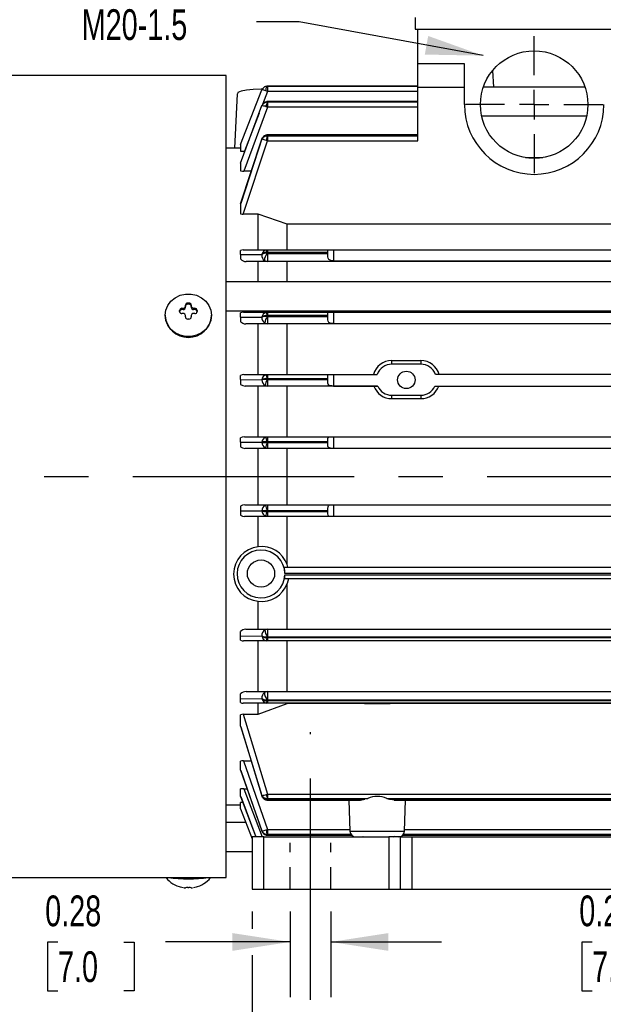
# Model space of a CAD drawing. Header units: inches. Extents: x 0 to 33, y 0 to 25.5.
# Tile 3 of 19: x 6.2 to 10.2, y 5.2 to 11.8. Entities that reach past the tile are written whole.
import ezdxf

# ---------------------------------------------------------------- set-up
doc = ezdxf.new("R2010")
doc.units = ezdxf.units.IN
doc.header["$LTSCALE"] = 3
doc.header["$MEASUREMENT"] = 0
doc.linetypes.add('CENTERX2', pattern=[0.8, 0.5, -0.1, 0.1, -0.1])
doc.linetypes.add('HIDDEN', pattern=[0.075, 0.05, -0.025])
doc.layers.add('CENTER', color=40, linetype='CENTERX2')
doc.layers.add('HIDDEN', color=102, linetype='HIDDEN')
doc.layers.add('DIMENSIONS', color=140, linetype='Continuous', lineweight=25)
doc.layers.add('TEXT', color=140, linetype='Continuous', lineweight=25)
doc.styles.add('SLDTEXTSTYLE0', font='TXT', dxfattribs={"width": 0.7})
doc.dimstyles.new('SLDDIMSTYLE0', dxfattribs={"dimtxt": 0.208333, "dimasz": 0.39, "dimexe": 0, "dimexo": 0.0625, "dimgap": 0.052083, "dimtad": 0, "dimtih": 1, "dimtoh": 1, "dimrnd": 1e-09, "dimdsep": 46, "dimtxsty": 'SLDTEXTSTYLE0', "dimsah": 1, "dimcen": 0.09, "dimadec": 0, "dimazin": 2, "dimtfac": 1, "dimtmove": 0, "dimatfit": 0, "dimfxl": 0, "dimfrac": 2, "dimtolj": 1, "dimtzin": 12, "dimarcsym": 0})
doc.dimstyles.new('SLDDIMSTYLE1', dxfattribs={"dimtxt": 0.208333, "dimasz": 0.39, "dimexe": 0, "dimexo": 0.0625, "dimgap": 0.052083, "dimtad": 0, "dimtih": 1, "dimtoh": 1, "dimrnd": 1e-09, "dimzin": 12, "dimdsep": 46, "dimtxsty": 'SLDTEXTSTYLE0', "dimsah": 1, "dimcen": 0.09, "dimadec": 0, "dimazin": 3, "dimtfac": 1, "dimtofl": 0, "dimtmove": 0, "dimatfit": 3, "dimfxl": 0, "dimfrac": 2, "dimtolj": 1, "dimtzin": 12, "dimarcsym": 0})
doc.dimstyles.new('SLDDIMSTYLE4', dxfattribs={"dimtxt": 0.18, "dimasz": 0.39, "dimexe": 0, "dimexo": 0.0625, "dimgap": 0, "dimtad": 0, "dimtih": 1, "dimtoh": 1, "dimdec": 0, "dimrnd": 1e-09, "dimzin": 0, "dimdsep": 46, "dimtxsty": 'Standard', "dimsah": 1, "dimcen": 0.09, "dimadec": 0, "dimazin": 0, "dimtfac": 0.39, "dimtdec": 0, "dimtofl": 0, "dimtmove": 0, "dimatfit": 3, "dimfxl": 0, "dimfrac": 2, "dimtolj": 1, "dimtzin": 0, "dimarcsym": 0})

# ---------------------------------------------------------------- blocks, each defined once
blk = doc.blocks.new('_D')
at = {"layer": 'DIMENSIONS'}
for p, q in [((8.0585, 5.7932), (8.0585, 5.211)), ((8.3341, 5.7932), (8.3341, 5.211)), ((6.4865, 5.5856), (6.4165, 5.5856)), ((6.4165, 5.5856), (6.4165, 5.2543)), ((6.9324, 5.5856), (7.0024, 5.5856)), ((7.0024, 5.5856), (7.0024, 5.2543)), ((8.0585, 5.586), (7.2147, 5.586)), ((8.3341, 5.586), (9.0841, 5.586)), ((6.4165, 5.2543), (6.4865, 5.2543)), ((7.0024, 5.2543), (6.9324, 5.2543))]:
    blk.add_line(p, q, dxfattribs=at)
for points in [[(8.0585, 5.586), (7.6685, 5.646), (7.6685, 5.526)], [(8.3341, 5.586), (8.7241, 5.526), (8.7241, 5.646)]]:
    blk.add_solid(points, dxfattribs=at)
at = {"layer": 'DIMENSIONS', "char_height": 0.20833, "attachment_point": 1, "style": 'SLDTEXTSTYLE0'}
for s, insert in [('0.28', (6.3998, 5.9008)), ('7.0', (6.4865, 5.5228))]:
    blk.add_mtext(s, dxfattribs=dict(at, insert=insert))
blk = doc.blocks.new('_D_1')
at = {"layer": 'DIMENSIONS'}
for p, q in [((11.6018, 5.7932), (11.6018, 5.211)), ((11.8774, 5.7932), (11.8774, 5.211)), ((10.1043, 5.5856), (10.0343, 5.5856)), ((10.0343, 5.5856), (10.0343, 5.2543)), ((10.5502, 5.5856), (10.6202, 5.5856)), ((10.6202, 5.5856), (10.6202, 5.2543)), ((11.6018, 5.586), (10.8325, 5.586)), ((11.8774, 5.586), (12.6274, 5.586)), ((10.0343, 5.2543), (10.1043, 5.2543)), ((10.6202, 5.2543), (10.5502, 5.2543))]:
    blk.add_line(p, q, dxfattribs=at)
for points in [[(11.6018, 5.586), (11.2118, 5.646), (11.2118, 5.526)], [(11.8774, 5.586), (12.2674, 5.526), (12.2674, 5.646)]]:
    blk.add_solid(points, dxfattribs=at)
at = {"layer": 'DIMENSIONS', "char_height": 0.20833, "attachment_point": 1, "style": 'SLDTEXTSTYLE0'}
for s, insert in [('0.28', (10.0176, 5.9008)), ('7.0', (10.1043, 5.5228))]:
    blk.add_mtext(s, dxfattribs=dict(at, insert=insert))
blk = doc.blocks.new('_D_2')
at = {"layer": 'DIMENSIONS'}
for p, q in [((8.1963, 5.0432), (8.1963, 4.1099)), ((11.7396, 5.0432), (11.7396, 4.1099)), ((8.1963, 4.4849), (9.376, 4.4849)), ((9.6583, 4.4845), (9.5883, 4.4845)), ((9.5883, 4.4845), (9.5883, 4.1532)), ((10.2775, 4.4845), (10.3475, 4.4845)), ((10.3475, 4.4845), (10.3475, 4.1532)), ((11.7396, 4.4849), (10.5599, 4.4849)), ((9.5883, 4.1532), (9.6583, 4.1532)), ((10.3475, 4.1532), (10.2775, 4.1532))]:
    blk.add_line(p, q, dxfattribs=at)
for points in [[(8.1963, 4.4849), (8.5863, 4.4249), (8.5863, 4.5449)], [(11.7396, 4.4849), (11.3496, 4.5449), (11.3496, 4.4249)]]:
    blk.add_solid(points, dxfattribs=at)
at = {"layer": 'DIMENSIONS', "char_height": 0.20833, "attachment_point": 1, "style": 'SLDTEXTSTYLE0'}
for s, insert in [('3.54', (9.6583, 4.7997)), ('90.0', (9.6583, 4.4217))]:
    blk.add_mtext(s, dxfattribs=dict(at, insert=insert))
blk = doc.blocks.new('_D_4')
at = {"layer": 'DIMENSIONS'}
for p, q in [((4.7908, 11.545), (4.7908, 15.4017)), ((14.6727, 11.86), (14.6727, 15.4017)), ((4.7908, 15.0267), (9.0531, 15.0267)), ((9.3354, 15.0263), (9.2655, 15.0263)), ((9.2655, 15.0263), (9.2655, 14.695)), ((10.128, 15.0263), (10.198, 15.0263)), ((10.198, 15.0263), (10.198, 14.695)), ((14.6727, 15.0267), (10.4104, 15.0267)), ((9.2655, 14.695), (9.3354, 14.695)), ((10.198, 14.695), (10.128, 14.695)), ((14.6727, 9.1641), (14.6727, 11.68)), ((4.7908, 10.9669), (4.7908, 11.365))]:
    blk.add_line(p, q, dxfattribs=at)
for points in [[(4.7908, 15.0267), (5.1808, 14.9667), (5.1808, 15.0867)], [(14.6727, 15.0267), (14.2827, 15.0867), (14.2827, 14.9667)]]:
    blk.add_solid(points, dxfattribs=at)
at = {"layer": 'DIMENSIONS', "char_height": 0.20833, "attachment_point": 1, "style": 'SLDTEXTSTYLE0'}
for s, insert in [('9.88', (9.4221, 15.3415)), ('251.0', (9.3354, 14.9635))]:
    blk.add_mtext(s, dxfattribs=dict(at, insert=insert))
blk = doc.blocks.new('_D_6')
at = {"layer": 'DIMENSIONS'}
for p, q in [((8.9049, 11.9987), (8.9049, 14.5307)), ((13.4916, 11.86), (13.4916, 14.5307)), ((8.9049, 14.1557), (10.5196, 14.1557)), ((10.802, 14.1553), (10.732, 14.1553)), ((10.732, 14.1553), (10.732, 13.8239)), ((11.5945, 14.1553), (11.6645, 14.1553)), ((11.6645, 14.1553), (11.6645, 13.8239)), ((13.4916, 14.1557), (11.8769, 14.1557)), ((10.732, 13.8239), (10.802, 13.8239)), ((11.6645, 13.8239), (11.5945, 13.8239)), ((13.4916, 10.9554), (13.4916, 11.68))]:
    blk.add_line(p, q, dxfattribs=at)
for points in [[(8.9049, 14.1557), (9.2949, 14.0957), (9.2949, 14.2157)], [(13.4916, 14.1557), (13.1016, 14.2157), (13.1016, 14.0957)]]:
    blk.add_solid(points, dxfattribs=at)
at = {"layer": 'DIMENSIONS', "char_height": 0.20833, "attachment_point": 1, "style": 'SLDTEXTSTYLE0'}
for s, insert in [('4.59', (10.8886, 14.4705)), ('116.5', (10.802, 14.0925))]:
    blk.add_mtext(s, dxfattribs=dict(at, insert=insert))
blk = doc.blocks.new('_D_7')
at = {"layer": 'DIMENSIONS'}
for p, q in [((7.8026, 5.7932), (7.8026, 5.676)), ((12.0546, 5.7932), (12.0546, 5.676)), ((7.8026, 5.496), (7.8026, 3.2915)), ((12.0546, 5.496), (12.0546, 4.5749)), ((12.0546, 4.3949), (12.0546, 3.2915)), ((7.8026, 3.6665), (9.2499, 3.6665)), ((9.5323, 3.666), (9.4623, 3.666)), ((9.4623, 3.666), (9.4623, 3.3347)), ((10.3248, 3.666), (10.3948, 3.666)), ((10.3948, 3.666), (10.3948, 3.3347)), ((12.0546, 3.6665), (10.6072, 3.6665)), ((9.4623, 3.3347), (9.5323, 3.3347)), ((10.3948, 3.3347), (10.3248, 3.3347))]:
    blk.add_line(p, q, dxfattribs=at)
for points in [[(7.8026, 3.6665), (8.1926, 3.6065), (8.1926, 3.7265)], [(12.0546, 3.6665), (11.6646, 3.7265), (11.6646, 3.6065)]]:
    blk.add_solid(points, dxfattribs=at)
at = {"layer": 'DIMENSIONS', "char_height": 0.20833, "attachment_point": 1, "style": 'SLDTEXTSTYLE0'}
for s, insert in [('4.25', (9.619, 3.9813)), ('108.0', (9.5323, 3.6033))]:
    blk.add_mtext(s, dxfattribs=dict(at, insert=insert))
blk = doc.blocks.new('SW_CENTERMARKSYMBOL_0')
at = {"layer": 'CENTER', "color": 0}
for p, q in [((0, 0.2), (0, 0.4642)), ((0, 0), (0, 0.1)), ((-0.2, 0), (-0.4642, 0)), ((0, 0), (-0.1, 0)), ((0, 0), (0, -0.1)), ((0, 0), (0.1, 0)), ((0.2, 0), (0.4642, 0)), ((0, -0.2), (0, -0.4642))]:
    blk.add_line(p, q, dxfattribs=at)

msp = doc.modelspace()

# ---------------------------------------------------------------- linework, layer by layer
for p, q in [((8.9049, 11.8487), (8.9049, 11.77)), ((8.9049, 11.77), (12.0939, 11.77)), ((8.9246, 11.5338), (8.9246, 11.77)), ((9.2396, 11.5338), (8.9246, 11.5338)), ((8.9246, 11.3763), (8.9246, 11.5338)), ((9.2396, 11.2582), (9.2396, 11.5338)), ((9.4305, 11.4892), (9.4364, 11.3763)), ((7.6254, 11.455), (5.1647, 11.455)), ((7.6254, 6.022), (7.6254, 11.455)), ((7.7238, 10.9871), (7.8676, 11.3579)), ((7.9056, 11.3473), (7.8716, 11.2595)), ((7.9056, 11.3473), (7.8934, 11.3515)), ((7.9034, 11.3831), (7.9014, 11.3831)), ((7.9042, 11.3833), (7.9042, 11.3825)), ((7.9059, 11.3833), (7.9042, 11.3833)), ((7.9042, 11.3825), (7.9056, 11.3825)), ((7.9056, 11.3825), (7.9056, 11.3473)), ((8.9246, 11.3825), (7.9056, 11.3825)), ((8.9246, 11.3473), (7.9056, 11.3473)), ((8.9246, 11.3835), (7.9059, 11.3835)), ((7.9059, 11.3835), (7.9059, 11.3833)), ((7.9059, 11.3833), (8.9246, 11.3833)), ((8.9246, 11.3763), (9.2396, 11.3763)), ((8.9246, 11.0138), (8.9246, 11.3763)), ((9.4364, 11.3763), (9.3675, 11.3763)), ((10.0565, 11.3763), (9.4364, 11.3763)), ((7.7008, 11.3313), (7.6815, 10.9629)), ((7.9042, 11.2769), (7.9042, 11.2746)), ((7.9042, 11.2746), (7.9053, 11.2746)), ((7.9053, 11.2746), (7.9053, 11.2408)), ((8.9246, 11.2746), (7.9053, 11.2746)), ((8.9246, 11.2787), (7.9062, 11.2787)), ((7.9062, 11.2787), (7.9062, 11.2771)), ((7.9062, 11.2771), (8.9246, 11.2771)), ((7.7238, 10.862), (7.8676, 11.2515)), ((7.9053, 11.2408), (7.7452, 10.8067)), ((7.8676, 11.2515), (7.868, 11.2523)), ((7.9053, 11.2408), (7.8956, 11.244)), ((8.9246, 11.2408), (7.9053, 11.2408)), ((7.8486, 11.2001), (7.7488, 10.9427)), ((10.0677, 11.1797), (9.3564, 11.1797)), ((7.7238, 10.5865), (7.8676, 11.0239)), ((7.8704, 11.0337), (7.7241, 10.5888)), ((7.7416, 10.5151), (7.905, 11.0138)), ((7.8676, 11.0239), (7.8676, 11.0254)), ((7.905, 11.0138), (7.8979, 11.016)), ((7.9042, 11.0488), (7.9042, 11.0446)), ((7.9042, 11.0446), (7.905, 11.0445)), ((7.905, 11.0445), (7.905, 11.0138)), ((8.9246, 11.0445), (7.905, 11.0445)), ((7.905, 11.0138), (8.9246, 11.0138)), ((8.9246, 11.0537), (7.9065, 11.0537)), ((7.9065, 11.0537), (7.9065, 11.0491)), ((7.9065, 11.0491), (8.9246, 11.0491)), ((7.7238, 10.9629), (7.6254, 10.9629)), ((7.7238, 10.9871), (7.7238, 10.9438)), ((7.7536, 10.9427), (7.7488, 10.9427)), ((9.7709, 10.8988), (9.6532, 10.8988)), ((7.7238, 10.8619), (7.7238, 10.8628)), ((7.7238, 10.862), (7.7238, 10.8091)), ((7.7957, 10.8067), (7.7452, 10.8067)), ((7.7238, 10.5865), (7.7238, 10.5183)), ((7.842, 10.5151), (7.7416, 10.5151)), ((7.842, 10.2735), (7.842, 10.5151)), ((8.0388, 10.4486), (7.842, 10.5151)), ((8.0388, 10.2735), (8.0388, 10.4486)), ((11.8183, 10.4486), (8.0388, 10.4486)), ((7.7402, 10.2735), (7.9049, 10.2735)), ((7.8988, 10.273), (7.9049, 10.2735)), ((7.9049, 10.2735), (7.9049, 10.2584)), ((7.9049, 10.2735), (8.3174, 10.2735)), ((8.3174, 10.2735), (8.3538, 10.2735)), ((8.3538, 10.2735), (8.3538, 10.1989)), ((8.3538, 10.2735), (11.5034, 10.2735)), ((7.7238, 10.2437), (7.7238, 10.2698)), ((7.7238, 10.2437), (7.7238, 10.2108)), ((7.7238, 10.2437), (7.8676, 10.2423)), ((7.9042, 10.2583), (7.9049, 10.2584)), ((7.9042, 10.2583), (7.9042, 10.2511)), ((7.9049, 10.2584), (8.3144, 10.2584)), ((7.9067, 10.2504), (7.9067, 10.1948)), ((7.9067, 10.2504), (8.3144, 10.2504)), ((8.3144, 10.2504), (8.3144, 10.2584)), ((7.9067, 10.1948), (7.7609, 10.1948)), ((7.842, 10.0574), (7.842, 10.1948)), ((11.8914, 10.1948), (7.9067, 10.1948)), ((8.0388, 10.0574), (8.0388, 10.1948)), ((8.3538, 10.1989), (11.5034, 10.1989)), ((11.7989, 10.0574), (7.6254, 10.0574)), ((7.3262, 9.8787), (7.3341, 9.8793)), ((7.3262, 9.87), (7.3262, 9.8787)), ((7.3341, 9.8793), (7.3341, 9.87)), ((7.3498, 9.8938), (7.3498, 9.9003)), ((7.3498, 9.8844), (7.3498, 9.8938)), ((7.3656, 9.906), (7.3656, 9.9134)), ((7.3734, 9.906), (7.3656, 9.906)), ((7.3734, 9.9134), (7.3734, 9.906)), ((7.3892, 9.9003), (7.3892, 9.8938)), ((7.3892, 9.8938), (7.3892, 9.8844)), ((7.4049, 9.8793), (7.4128, 9.8787)), ((7.4049, 9.87), (7.4049, 9.8793)), ((7.4128, 9.87), (7.4128, 9.8787)), ((7.212, 9.8314), (7.212, 9.8282)), ((7.3105, 9.8557), (7.3105, 9.8629)), ((7.3341, 9.87), (7.3262, 9.87)), ((7.3341, 9.8433), (7.3262, 9.8426)), ((7.3498, 9.821), (7.3498, 9.8288)), ((7.3892, 9.8288), (7.3892, 9.821)), ((7.4128, 9.87), (7.4049, 9.87)), ((7.4128, 9.8426), (7.4049, 9.8433)), ((7.4286, 9.8629), (7.4286, 9.8557)), ((7.527, 9.8282), (7.527, 9.8314)), ((7.6254, 9.8606), (11.7989, 9.8606)), ((7.7238, 9.8194), (7.7238, 9.8469)), ((7.7238, 9.8194), (7.7238, 9.787)), ((7.7238, 9.8194), (7.8676, 9.8184)), ((7.7432, 9.8519), (7.9052, 9.8519)), ((7.842, 9.8519), (7.842, 9.8606)), ((7.8969, 9.8509), (7.9052, 9.8519)), ((7.9042, 9.8309), (7.9052, 9.831)), ((7.9042, 9.8309), (7.9042, 9.8236)), ((7.9052, 9.8519), (7.9052, 9.831)), ((7.9052, 9.8519), (8.3203, 9.8519)), ((7.9052, 9.831), (8.3144, 9.831)), ((7.9064, 9.823), (7.9064, 9.7732)), ((7.9064, 9.823), (8.3144, 9.823)), ((8.0388, 9.8519), (8.0388, 9.8606)), ((8.3144, 9.823), (8.3144, 9.831)), ((8.3203, 9.8519), (8.3538, 9.8519)), ((8.3538, 9.8519), (8.3538, 9.7748)), ((8.3538, 9.8519), (11.5034, 9.8519)), ((7.9064, 9.7732), (7.758, 9.7732)), ((7.842, 9.4302), (7.842, 9.7732)), ((11.8917, 9.7732), (7.9064, 9.7732)), ((8.0388, 9.4302), (8.0388, 9.7732)), ((8.3538, 9.7748), (11.5034, 9.7748)), ((8.7475, 9.5), (8.7475, 9.5252)), ((8.7475, 9.5252), (8.9443, 9.5252)), ((8.9443, 9.5), (8.7475, 9.5)), ((8.9443, 9.5252), (8.9443, 9.5)), ((7.7238, 9.395), (7.7238, 9.4238)), ((7.7461, 9.4302), (7.9054, 9.4302)), ((7.8951, 9.4287), (7.9054, 9.4302)), ((7.9054, 9.4302), (7.9054, 9.4037)), ((7.9054, 9.4302), (8.3245, 9.4302)), ((8.3245, 9.4302), (8.3538, 9.4302)), ((8.3538, 9.4302), (8.3538, 9.3518)), ((8.3538, 9.4302), (8.6487, 9.4302)), ((10.8141, 9.4302), (9.0431, 9.4302)), ((7.7238, 9.395), (7.7238, 9.3633)), ((7.7238, 9.395), (7.8676, 9.3944)), ((7.9062, 9.3515), (7.7551, 9.3515)), ((7.842, 9.0086), (7.842, 9.3515)), ((7.9042, 9.4035), (7.9054, 9.4037)), ((7.9042, 9.4035), (7.9042, 9.3961)), ((7.9054, 9.4037), (8.3144, 9.4037)), ((7.9062, 9.3957), (7.9062, 9.3515)), ((7.9062, 9.3957), (8.3144, 9.3957)), ((8.6517, 9.3515), (7.9062, 9.3515)), ((8.0388, 9.0086), (8.0388, 9.3515)), ((8.3144, 9.3957), (8.3144, 9.4037)), ((8.3538, 9.3518), (8.6519, 9.3518)), ((8.6517, 9.3515), (8.6519, 9.3518)), ((9.0399, 9.3518), (10.8172, 9.3518)), ((9.0399, 9.3518), (9.04, 9.3515)), ((9.04, 9.3515), (10.8171, 9.3515)), ((8.7475, 9.29), (8.9443, 9.29)), ((8.7475, 9.2662), (8.7475, 9.29)), ((8.9443, 9.29), (8.9443, 9.2662)), ((8.9443, 9.2662), (8.7475, 9.2662)), ((7.749, 9.0086), (7.9056, 9.0086)), ((7.8932, 9.0063), (7.9056, 9.0086)), ((7.9056, 9.0086), (7.9056, 8.9763)), ((7.9056, 9.0086), (8.3309, 9.0086)), ((8.3309, 9.0086), (8.3538, 9.0086)), ((8.3538, 9.0086), (8.3538, 8.9298)), ((8.3538, 9.0086), (11.5034, 9.0086)), ((7.7238, 8.9707), (7.7238, 9.0006)), ((7.7238, 8.9707), (7.7238, 8.9398)), ((7.7238, 8.9707), (7.8676, 8.9705)), ((7.9042, 8.9761), (7.9056, 8.9763)), ((7.9042, 8.9761), (7.9042, 8.9687)), ((7.9042, 8.9687), (7.9059, 8.9683)), ((7.9056, 8.9763), (8.3144, 8.9763)), ((7.9059, 8.9683), (7.9059, 8.9298)), ((7.9059, 8.9683), (8.3144, 8.9683)), ((8.3144, 8.9683), (8.3144, 8.9763)), ((7.9059, 8.9298), (7.7522, 8.9298)), ((7.842, 8.5472), (7.842, 8.9298)), ((8.3445, 8.9298), (7.9059, 8.9298)), ((8.0388, 8.5472), (8.0388, 8.9298)), ((8.3538, 8.9298), (8.3445, 8.9298)), ((11.5034, 8.9298), (8.3538, 8.9298)), ((7.7522, 8.5472), (7.9059, 8.5472)), ((7.9059, 8.5472), (7.9059, 8.5087)), ((7.9059, 8.5472), (8.3445, 8.5472)), ((8.3445, 8.5472), (8.3538, 8.5472)), ((8.3538, 8.5472), (8.3538, 8.4684)), ((8.3538, 8.5472), (11.5034, 8.5472)), ((7.7238, 8.5373), (7.7238, 8.5063)), ((7.7238, 8.5063), (7.8676, 8.5065)), ((7.7238, 8.5063), (7.7238, 8.4765)), ((7.9056, 8.4684), (7.8932, 8.4707)), ((7.9042, 8.5084), (7.9059, 8.5087)), ((7.9042, 8.5084), (7.9042, 8.5009)), ((7.9056, 8.5007), (7.9042, 8.5009)), ((8.3144, 8.5007), (7.9056, 8.5007)), ((7.9056, 8.5007), (7.9056, 8.4684)), ((7.9059, 8.5087), (8.3144, 8.5087)), ((8.3144, 8.5007), (8.3144, 8.5087)), ((7.9056, 8.4684), (7.749, 8.4684)), ((7.842, 8.2631), (7.842, 8.4684)), ((8.3309, 8.4684), (7.9056, 8.4684)), ((8.0388, 8.1421), (8.0388, 8.4684)), ((8.3538, 8.4684), (8.3309, 8.4684)), ((11.5034, 8.4684), (8.3538, 8.4684)), ((8.0439, 8.1255), (8.0388, 8.1421)), ((8.0192, 8.1255), (11.8919, 8.1255)), ((11.8919, 8.0813), (8.0234, 8.0813)), ((8.0234, 8.0733), (11.8927, 8.0733)), ((11.8927, 8.0468), (8.0217, 8.0468)), ((8.0473, 8.0468), (8.0388, 8.0142)), ((8.0388, 7.7039), (8.0388, 8.0142)), ((7.7238, 7.6577), (7.7238, 7.6901)), ((7.758, 7.7039), (7.9064, 7.7039)), ((7.9064, 7.7039), (7.9064, 7.654)), ((7.9064, 7.7039), (11.8917, 7.7039)), ((7.7238, 7.6577), (7.8676, 7.6586)), ((7.7238, 7.6301), (7.7238, 7.6577)), ((7.9052, 7.6251), (7.7432, 7.6251)), ((7.842, 7.2822), (7.842, 7.6251)), ((7.9052, 7.6251), (7.8969, 7.6261)), ((7.9042, 7.6534), (7.9042, 7.6461)), ((7.9052, 7.646), (7.9042, 7.6461)), ((11.8929, 7.646), (7.9052, 7.646)), ((7.9052, 7.646), (7.9052, 7.6251)), ((11.8929, 7.6251), (7.9052, 7.6251)), ((7.9064, 7.654), (11.8917, 7.654)), ((8.0388, 7.2822), (8.0388, 7.6251)), ((7.7609, 7.2822), (7.9067, 7.2822)), ((7.9067, 7.2822), (7.9067, 7.2266)), ((7.9067, 7.2822), (11.8914, 7.2822)), ((7.7238, 7.2333), (7.7238, 7.2662)), ((7.7238, 7.2333), (7.8676, 7.2347)), ((7.7238, 7.2072), (7.7238, 7.2333)), ((7.9049, 7.2035), (7.7402, 7.2035)), ((7.842, 7.1286), (7.842, 7.2035)), ((7.9049, 7.2035), (7.8988, 7.204)), ((7.9042, 7.226), (7.9042, 7.2187)), ((7.9049, 7.2186), (7.9042, 7.2187)), ((11.8932, 7.2186), (7.9049, 7.2186)), ((7.9049, 7.2186), (7.9049, 7.2035)), ((11.8932, 7.2035), (7.9049, 7.2035)), ((7.9067, 7.2266), (11.8914, 7.2266)), ((8.0388, 7.2024), (8.0388, 7.2035)), ((8.5644, 7.2035), (8.5619, 7.2024)), ((8.7337, 7.2035), (8.7362, 7.2024)), ((7.842, 7.1286), (8.0388, 7.2024)), ((8.5619, 7.2024), (8.0388, 7.2024)), ((8.5619, 7.2024), (8.7362, 7.2024)), ((11.121, 7.2024), (8.7362, 7.2024)), ((7.7238, 7.0476), (7.7238, 7.1251)), ((7.7402, 7.1286), (7.842, 7.1286)), ((7.7402, 7.1286), (7.9049, 6.5876)), ((7.7238, 7.0476), (7.8676, 6.5779)), ((7.7242, 7.0439), (7.8702, 6.5672)), ((7.7238, 6.7494), (7.7238, 6.8099)), ((7.7432, 6.8128), (7.795, 6.8128)), ((7.7432, 6.8128), (7.9052, 6.3483)), ((7.7238, 6.7494), (7.8676, 6.3378)), ((7.724, 6.7484), (7.8679, 6.3363)), ((7.7238, 6.572), (7.7238, 6.6223)), ((7.7461, 6.6244), (7.7673, 6.6244)), ((7.7461, 6.6244), (7.8688, 6.2976)), ((7.7238, 6.5723), (7.7238, 6.5714)), ((7.7238, 6.572), (7.8269, 6.2976)), ((7.7239, 6.5724), (7.8271, 6.2976)), ((7.8673, 6.5761), (7.8676, 6.5779)), ((7.8988, 6.5858), (7.9049, 6.5876)), ((7.9049, 6.5586), (7.9042, 6.5585)), ((7.9042, 6.5585), (7.9042, 6.5535)), ((7.9049, 6.5876), (11.8932, 6.5876)), ((7.9049, 6.5876), (7.9049, 6.5586)), ((7.9049, 6.5586), (8.5845, 6.5586)), ((8.5658, 6.553), (7.9067, 6.553)), ((7.9067, 6.553), (7.9067, 6.5467)), ((7.9067, 6.5467), (8.5335, 6.5467)), ((8.457, 6.5467), (8.4644, 6.3356)), ((8.5845, 6.5586), (8.5658, 6.553)), ((8.7136, 6.5586), (11.1436, 6.5586)), ((8.7136, 6.5586), (8.7322, 6.553)), ((8.7322, 6.553), (11.1249, 6.553)), ((8.7646, 6.5467), (11.0925, 6.5467)), ((8.8337, 6.3356), (8.8411, 6.5467)), ((7.6254, 6.5141), (7.7238, 6.5141)), ((7.7238, 6.4867), (7.7238, 6.5296)), ((7.7238, 6.4867), (7.8026, 6.2838)), ((7.759, 6.396), (7.6254, 6.396)), ((7.8678, 6.3367), (7.8676, 6.3378)), ((7.8969, 6.3456), (7.9052, 6.3483)), ((7.9052, 6.3483), (7.9052, 6.316)), ((7.9052, 6.3483), (8.4639, 6.3483)), ((8.8341, 6.3483), (11.023, 6.3483)), ((7.8026, 6.2976), (7.8026, 5.9432)), ((7.8813, 6.2976), (7.8026, 6.2976)), ((7.8813, 5.9432), (7.8813, 6.2976)), ((7.8813, 6.2976), (8.7278, 6.2976)), ((7.9042, 6.3159), (7.9052, 6.316)), ((7.9042, 6.3159), (7.9042, 6.3126)), ((7.9052, 6.316), (8.4704, 6.316)), ((8.4729, 6.3124), (7.9064, 6.3124)), ((7.9064, 6.3124), (7.9064, 6.3093)), ((7.9064, 6.3093), (8.4757, 6.3093)), ((8.4644, 6.3356), (8.649, 6.3356)), ((8.649, 6.3356), (8.8337, 6.3356)), ((8.7278, 6.2976), (8.7278, 5.9432)), ((8.8065, 6.2976), (8.7278, 6.2976)), ((8.7596, 6.2976), (8.7641, 6.3002)), ((8.7644, 6.3007), (8.7612, 6.3025)), ((8.8065, 5.9432), (8.8065, 6.2976)), ((8.8065, 6.2976), (8.8853, 6.2976)), ((8.8224, 6.3093), (11.0347, 6.3093)), ((11.032, 6.3124), (8.8251, 6.3124)), ((8.8277, 6.316), (11.0295, 6.316)), ((8.8853, 5.9432), (8.8853, 6.2976)), ((8.8853, 6.2976), (10.9719, 6.2976)), ((7.6254, 6.1991), (7.8026, 6.1991)), ((5.1647, 6.022), (7.6254, 6.022)), ((7.3262, 5.9562), (7.3341, 5.9546)), ((7.3388, 5.9543), (7.3411, 5.9539)), ((7.3498, 5.9528), (7.3498, 5.9536)), ((7.3892, 5.9536), (7.3892, 5.9528)), ((7.4041, 5.9551), (7.4054, 5.9552)), ((7.4049, 5.9546), (7.4128, 5.9562)), ((7.8026, 5.9432), (7.8813, 5.9432)), ((7.8813, 5.9432), (8.7278, 5.9432)), ((8.7278, 5.9432), (8.8065, 5.9432)), ((8.8065, 5.9432), (8.8853, 5.9432)), ((8.8853, 5.9432), (10.9719, 5.9432))]:
    msp.add_line(p, q)
at = {"flags": 128}
for points in [[(7.8687, 11.362), (7.8616, 11.362), (7.809, 11.3606), (7.7624, 11.3563), (7.7266, 11.3491), (7.7054, 11.3393), (7.7028, 11.3312)], [(7.9014, 11.3831), (7.8921, 11.3813), (7.8849, 11.3781), (7.8753, 11.3704), (7.87, 11.3632), (7.8685, 11.3603), (7.8676, 11.3579), (7.8678, 11.3585), (7.8679, 11.3585)], [(7.9013, 11.3831), (7.9018, 11.3832), (7.9042, 11.3833)], [(7.8989, 11.2781), (7.901, 11.2782), (7.9042, 11.2769)], [(7.9062, 11.2786), (7.9024, 11.2785), (7.9006, 11.2783)], [(7.9062, 11.2771), (7.9052, 11.277), (7.9042, 11.2769)], [(7.9065, 11.0537), (7.9001, 11.0532), (7.8945, 11.052)], [(7.9065, 11.0491), (7.9054, 11.049), (7.9042, 11.0488)], [(7.7238, 10.9438), (7.7363, 10.9429), (7.7488, 10.9427)], [(7.7238, 10.8091), (7.7353, 10.8072), (7.7452, 10.8067)], [(7.7238, 10.5183), (7.7334, 10.5157), (7.7416, 10.5151)], [(7.7402, 10.2735), (7.7309, 10.2724), (7.7238, 10.2698)], [(8.3144, 10.2584), (8.3144, 10.2668), (8.3151, 10.272), (8.3174, 10.2735)], [(7.9042, 10.2511), (7.9054, 10.2506), (7.9067, 10.2504)], [(8.3538, 10.1989), (8.3408, 10.2), (8.3292, 10.2039), (8.322, 10.2096), (8.3173, 10.2181), (8.3152, 10.2273), (8.3149, 10.2302), (8.3144, 10.2418), (8.3144, 10.2504)], [(7.8857, 10.2013), (7.8954, 10.1966), (7.9067, 10.1948)], [(7.212, 9.8314), (7.2166, 9.8659), (7.2301, 9.8984), (7.2516, 9.9271), (7.2801, 9.9501), (7.3137, 9.9663), (7.3505, 9.9746), (7.3885, 9.9746), (7.4254, 9.9663), (7.459, 9.9501), (7.4874, 9.9271), (7.509, 9.8984), (7.5224, 9.8659), (7.527, 9.8314), (7.5224, 9.7969), (7.509, 9.7644), (7.4874, 9.7357), (7.459, 9.7127), (7.4254, 9.6965), (7.3885, 9.6882), (7.3505, 9.6882), (7.3137, 9.6965), (7.2801, 9.7127), (7.2516, 9.7357), (7.2301, 9.7644), (7.2166, 9.7969), (7.212, 9.8314)], [(7.7432, 9.8519), (7.7318, 9.8503), (7.7238, 9.8469)], [(7.9042, 9.8236), (7.9053, 9.8232), (7.9064, 9.823)], [(8.3144, 9.831), (8.3144, 9.8408), (8.3151, 9.8479), (8.3177, 9.8514), (8.3203, 9.8519)], [(8.3538, 9.7748), (8.3408, 9.7755), (8.3292, 9.7783), (8.322, 9.783), (8.3173, 9.7905), (8.3152, 9.7992), (8.3145, 9.8086), (8.3144, 9.8203), (8.3144, 9.823)], [(7.8876, 9.7784), (7.8966, 9.7745), (7.9064, 9.7732)], [(7.7461, 9.4302), (7.7331, 9.4282), (7.7238, 9.4238)], [(8.3144, 9.4037), (8.3144, 9.4145), (8.3151, 9.4231), (8.3177, 9.4283), (8.3224, 9.4301), (8.3245, 9.4302)], [(7.7238, 9.3633), (7.7375, 9.355), (7.7551, 9.3515)], [(7.8895, 9.3556), (7.8975, 9.3526), (7.9062, 9.3515)], [(7.9042, 9.3961), (7.9052, 9.3958), (7.9062, 9.3957)], [(8.3538, 9.3518), (8.3408, 9.3522), (8.3292, 9.354), (8.322, 9.3576), (8.3173, 9.364), (8.3152, 9.3719), (8.3145, 9.3815), (8.3144, 9.3869), (8.3144, 9.3957)], [(7.749, 9.0086), (7.7348, 9.0062), (7.7238, 9.0006)], [(8.3144, 8.9763), (8.3144, 8.9878), (8.3151, 8.9976), (8.3177, 9.0043), (8.3224, 9.0076), (8.329, 9.0086), (8.3309, 9.0086)], [(7.7238, 8.9398), (7.737, 8.9324), (7.7522, 8.9298)], [(8.3445, 8.9298), (8.3327, 8.9302), (8.3232, 8.9324), (8.3177, 8.9374), (8.3154, 8.9442), (8.3145, 8.9529), (8.3144, 8.9638), (8.3144, 8.9653), (8.3144, 8.9683)], [(7.9059, 8.9298), (7.8987, 8.9306), (7.8913, 8.933)], [(7.7522, 8.5472), (7.7372, 8.5446), (7.7238, 8.5373)], [(7.8913, 8.544), (7.8987, 8.5464), (7.9059, 8.5472)], [(8.3144, 8.5087), (8.3144, 8.5117), (8.3145, 8.5233), (8.3155, 8.5336), (8.3186, 8.5409), (8.3238, 8.5448), (8.3309, 8.5466), (8.3408, 8.5472), (8.3445, 8.5472)], [(7.7238, 8.4765), (7.7364, 8.4703), (7.749, 8.4684)], [(8.3309, 8.4684), (8.3232, 8.4692), (8.318, 8.4723), (8.3155, 8.4776), (8.3146, 8.4852), (8.3144, 8.4953), (8.3144, 8.5007)], [(7.842, 7.7039), (7.842, 7.7271), (7.842, 7.7505), (7.842, 7.774), (7.842, 7.7976), (7.842, 7.8214), (7.842, 7.8453), (7.842, 7.8693), (7.842, 7.8934)], [(7.9064, 7.7039), (7.8966, 7.7025), (7.8876, 7.6986)], [(7.7238, 7.6301), (7.7343, 7.6261), (7.7432, 7.6251)], [(7.9042, 7.6534), (7.9053, 7.6538), (7.9064, 7.654)], [(7.9067, 7.2822), (7.8954, 7.2804), (7.8857, 7.2758)], [(7.7238, 7.2072), (7.7324, 7.2042), (7.7402, 7.2035)], [(7.9042, 7.226), (7.9054, 7.2265), (7.9067, 7.2266)], [(7.7402, 7.1286), (7.7309, 7.1276), (7.7238, 7.1251)], [(7.7432, 6.8128), (7.7318, 6.8119), (7.7238, 6.8099)], [(7.7461, 6.6244), (7.7331, 6.6237), (7.7238, 6.6223)], [(7.9042, 6.5535), (7.9054, 6.5531), (7.9067, 6.553)], [(8.5335, 6.547), (8.5351, 6.5468), (8.5658, 6.553)], [(8.7646, 6.547), (8.763, 6.5468), (8.7322, 6.553)], [(7.7397, 6.5304), (7.7348, 6.5303), (7.7238, 6.5296)], [(7.8968, 6.3104), (7.9013, 6.3096), (7.9064, 6.3093)], [(7.9042, 6.3126), (7.9053, 6.3125), (7.9064, 6.3124)], [(8.5543, 6.2976), (8.553, 6.2977), (8.5519, 6.2986)]]:
    msp.add_lwpolyline(points, dxfattribs=at)
for centre, radius in [((9.712, 11.2582), 0.3642), ((8.8459, 9.3935), 0.0591), ((7.8616, 8.0813), 0.0925)]:
    msp.add_circle(centre, radius)
for centre, radius, start, end in [((7.9045, 11.3437), 0.0396, 90.34867, 158.94117), ((7.904, 11.3433), 0.0392, 89.56917, 158.14073), ((7.8643, 11.2897), 0.0683, 64.79496, 87.23136), ((7.9325, 11.3552), 0.0393, 135.98692, 185.38764), ((7.9049, 11.2369), 0.0401, 90.87878, 158.52683), ((7.9032, 11.2356), 0.039, 88.48283, 155.91748), ((7.9077, 11.2357), 0.0433, 101.74815, 157.22102), ((7.9599, 11.2424), 0.0643, 149.91951, 178.53993), ((7.8523, 11.1382), 0.1144, 67.73881, 82.31482), ((9.712, 11.2582), 0.4724, 180, 0), ((7.9093, 11.0098), 0.0447, 109.35343, 159.55238), ((7.9052, 11.0079), 0.0409, 91.30738, 156.88107), ((7.9023, 11.0052), 0.0394, 87.10156, 151.66776), ((7.8349, 10.8372), 0.1896, 70.58332, 80.07029), ((7.8963, 11.0411), 0.0111, 43.9513, 99.43656), ((8.0101, 11.0061), 0.1127, 160.00646, 174.9442), ((7.906, 10.2344), 0.0393, 100.63307, 168.37616), ((7.8717, 10.2546), 0.0328, 6.54384, 34.24197), ((7.7622, 10.2487), 0.0539, 224.7, 268.62658), ((7.9097, 10.2364), 0.0426, 171.9966, 235.73556), ((7.9023, 10.2127), 0.0457, 87.5886, 139.49034), ((7.897, 10.1998), 0.0517, 81.98738, 124.71186), ((7.9513, 10.2052), 0.0657, 135.77371, 183.4734), ((7.3273, 9.8618), 0.0169, 93.72313, 176.24294), ((7.3341, 9.8951), 0.0158, 269.9497, 355.03048), ((7.3347, 9.8851), 0.0151, 267.60018, 357.38), ((7.3647, 9.8985), 0.015, 86.53104, 173.03171), ((7.3649, 9.8909), 0.0151, 87.60018, 177.38), ((7.3695, 9.4454), 0.4681, 89.51806, 90.48194), ((7.3747, 9.899), 0.0145, 5.34294, 95.09431), ((7.3741, 9.8909), 0.0151, 2.62, 92.39982), ((7.4053, 9.8955), 0.0162, 186.15645, 268.86337), ((7.4043, 9.8851), 0.0151, 182.62, 272.39982), ((7.412, 9.8621), 0.0166, 2.95423, 87.0797), ((7.3695, 9.8389), 0.1578, 183.88424, 356.11576), ((7.3256, 9.8548), 0.0151, 87.60018, 177.38), ((7.3241, 9.8561), 0.0136, 181.45327, 278.98397), ((7.3354, 9.8289), 0.0144, 359.79767, 95.22215), ((7.3655, 9.8209), 0.0157, 179.74632, 270.28761), ((7.3695, 9.3372), 0.4681, 89.51806, 90.48194), ((7.3735, 9.8209), 0.0157, 269.64661, 0.31946), ((7.4036, 9.8289), 0.0144, 84.66891, 180.31127), ((7.4135, 9.8548), 0.0151, 2.62, 92.39982), ((7.4148, 9.8563), 0.0138, 261.78653, 357.77622), ((7.9098, 9.8145), 0.0424, 174.75938, 238.50895), ((7.9068, 9.8125), 0.0397, 104.49858, 171.44059), ((7.9016, 9.7789), 0.0521, 87.05118, 130.6945), ((7.8958, 9.7512), 0.0728, 83.31263, 112.78151), ((7.9796, 9.7702), 0.0924, 144.71115, 174.93135), ((7.846, 9.8209), 0.0591, 9.80803, 30.57185), ((7.7585, 9.8236), 0.0504, 226.56057, 269.39846), ((8.7475, 9.3959), 0.1292, 90.03568, 164.59934), ((8.7475, 9.3951), 0.1049, 90.01858, 160.42044), ((8.9442, 9.3959), 0.1292, 15.40303, 89.96194), ((8.9443, 9.3951), 0.1049, 19.57956, 89.98142), ((7.9076, 9.3904), 0.0403, 108.21206, 174.30763), ((7.7917, 9.3767), 0.1157, 13.40668, 26.70593), ((7.9095, 9.3925), 0.042, 177.42024, 241.4672), ((7.9017, 9.335), 0.0685, 87.90798, 119.91675), ((7.8925, 9.2505), 0.1461, 85.40352, 99.84226), ((8.0364, 9.325), 0.1501, 151.69443, 168.20606), ((8.7475, 9.3955), 0.1292, 199.89284, 269.96827), ((8.7475, 9.3948), 0.1048, 204.22205, 269.98678), ((8.9443, 9.3948), 0.1049, 270.01938, 335.77178), ((8.9443, 9.3955), 0.1292, 270.02563, 340.11325), ((7.9084, 8.9684), 0.0409, 111.75761, 177.03036), ((7.5558, 8.8665), 0.3653, 17.4634, 22.51256), ((7.9034, 8.8589), 0.1172, 89.59857, 107.82258), ((7.9091, 8.9705), 0.0416, 180.0824, 244.57426), ((7.9602, 10.4733), 1.5057, 266.47261, 267.87015), ((8.2832, 8.8107), 0.4106, 157.36582, 162.66276), ((7.9091, 8.5065), 0.0416, 115.42574, 179.9176), ((8.2832, 8.6664), 0.4106, 197.33724, 202.63418), ((7.9602, 7.0036), 1.5058, 92.1299, 93.52733), ((7.9034, 8.6181), 0.1172, 252.17726, 270.40158), ((7.9084, 8.5087), 0.0409, 182.96964, 248.24239), ((7.5558, 8.6105), 0.3653, 337.48744, 342.5366), ((7.8621, 8.0783), 0.1859, 96.20947, 263.79053), ((7.8614, 8.0791), 0.162, 0.76959, 357.94741), ((7.8642, 8.0786), 0.1858, 19.98366, 96.86798), ((7.8225, 8.0842), 0.201, 359.19282, 11.87811), ((7.527, 8.0916), 0.4967, 354.82116, 357.89213), ((7.8644, 8.0777), 0.1856, 263.05636, 339.99711), ((7.7589, 7.6524), 0.0514, 91.0324, 133.00858), ((7.9098, 7.6625), 0.0424, 121.49105, 185.24062), ((7.9796, 7.7068), 0.0924, 185.06865, 215.28885), ((7.8958, 7.7258), 0.0728, 247.21859, 276.68727), ((7.9016, 7.6982), 0.0521, 229.3053, 272.94902), ((7.9068, 7.6645), 0.0397, 188.55941, 255.50142), ((7.846, 7.6562), 0.0591, 329.42816, 350.19197), ((7.7624, 7.2277), 0.0545, 91.61691, 135.0565), ((7.9097, 7.2406), 0.0426, 124.26441, 188.00343), ((7.9513, 7.2718), 0.0657, 176.5266, 224.22629), ((7.897, 7.2772), 0.0517, 235.28827, 278.01249), ((7.9023, 7.2644), 0.0457, 220.50966, 272.4114), ((7.906, 7.2426), 0.0393, 191.62384, 259.36693), ((7.8717, 7.2224), 0.0328, 325.75803, 353.45616), ((7.9086, 6.5895), 0.0435, 197.88895, 247.30804), ((7.8267, 6.8051), 0.2309, 280.19751, 288.19547), ((7.902, 6.5986), 0.0402, 210.98228, 273.22021), ((7.9053, 6.5948), 0.0414, 204.08945, 268.48639), ((7.8945, 6.5622), 0.0131, 257.9256, 318.0638), ((7.9062, 6.5842), 0.0375, 250.48537, 270.62446), ((8.0415, 6.6002), 0.1435, 185.74226, 196.88478), ((8.649, 6.4018), 0.1695, 67.62171, 112.37829), ((7.8431, 6.4879), 0.1521, 279.2383, 290.69204), ((7.9027, 6.3551), 0.0391, 206.17641, 272.26849), ((7.905, 6.3531), 0.0405, 202.24662, 268.88263), ((7.9065, 6.3505), 0.0413, 199.75645, 256.39173), ((7.9841, 6.3515), 0.0874, 183.83704, 203.98868), ((7.8981, 6.3193), 0.00905, 260.98907, 312.59682), ((8.5037, 6.3369), 0.0394, 182, 270), ((8.7943, 6.3369), 0.0394, 270, 358), ((7.3597, 6.1322), 0.1789, 218.04796, 257.75401), ((7.3695, 7.0063), 0.9936, 262.15119, 277.84881), ((7.3695, 7.4096), 1.3884, 268.11174, 271.88826), ((7.3757, 6.1369), 0.1843, 283.03642, 321.40401), ((7.3471, 5.9776), 0.0249, 255.91182, 276.22294), ((7.3615, 5.9144), 0.0409, 84.33006, 106.63863), ((7.3695, 6.144), 0.1889, 268.80604, 271.19396), ((7.3785, 5.9244), 0.0311, 69.76753, 99.26377), ((7.3916, 5.982), 0.0293, 265.20766, 282.83437)]:
    msp.add_arc(centre, radius, start, end)
at = {"layer": 'CENTER'}
for p, q in [((4.5937, 8.7385), (14.7104, 8.7385)), ((8.1963, 5.1932), (8.1963, 7.0082))]:
    msp.add_line(p, q, dxfattribs=at)
at = {"layer": 'HIDDEN'}
for p, q in [((8.0585, 5.9432), (8.0585, 6.2582)), ((8.3341, 5.9432), (8.3341, 6.2582))]:
    msp.add_line(p, q, dxfattribs=at)

# ---------------------------------------------------------------- block references
at = {"layer": 'CENTER'}
msp.add_blockref('SW_CENTERMARKSYMBOL_0', (9.712, 11.2582), dxfattribs=at)

# ---------------------------------------------------------------- texts
at = {"layer": 'TEXT', "linetype": 'CENTERX2', "lineweight": 18, "insert": (6.6469, 11.9042), "char_height": 0.20833, "attachment_point": 1, "style": 'SLDTEXTSTYLE0'}
msp.add_mtext('M20-1.5', dxfattribs=at)

# ---------------------------------------------------------------- dimensions: what is measured, and where the dimension line sits
at = {"layer": 'DIMENSIONS'}
for base, p1, p2, dimstyle, picture, middle in [((14.6727, 15.0267), (4.7908, 10.8169), (14.6727, 9.0141), 'SLDDIMSTYLE1', '_D_4', (9.7317, 15.0267)), ((13.4916, 14.1557), (8.9049, 11.8487), (13.4916, 10.8054), 'SLDDIMSTYLE1', '_D_6', (11.1983, 14.1557)), ((8.3341, 5.586), (8.0585, 5.9432), (8.3341, 5.9432), 'SLDDIMSTYLE0', '_D', (6.7094, 5.586)), ((12.0546, 3.6665), (7.8026, 5.9432), (12.0546, 5.9432), 'SLDDIMSTYLE1', '_D_7', (9.9286, 3.6665)), ((11.6018, 5.586), (11.8774, 5.9432), (11.6018, 5.9432), 'SLDDIMSTYLE0', '_D_1', (10.3272, 5.586))]:
    dim = msp.add_linear_dim(base=base, p1=p1, p2=p2, dimstyle=dimstyle, dxfattribs=at)
    dim.commit()
    dim.dimension.update_dxf_attribs({"geometry": picture, "text_midpoint": middle, "dimtype": 160})
dim = msp.add_linear_dim(base=(11.7396, 4.4849), p1=(8.1963, 5.1932), p2=(11.7396, 5.1932), angle=0, dimstyle='SLDDIMSTYLE1', dxfattribs=at)
dim.commit()
dim.dimension.update_dxf_attribs({"geometry": '_D_2', "text_midpoint": (9.9679, 4.4849), "dimtype": 160})

# ---------------------------------------------------------------- leaders
at = {"layer": 'TEXT', "linetype": 'CENTERX2', "lineweight": 18}
msp.add_leader([(9.3663, 11.5899), (8.1202, 11.8182), (7.8312, 11.8182)], dimstyle='SLDDIMSTYLE4', dxfattribs=at)

doc.saveas('drawing.dxf')
